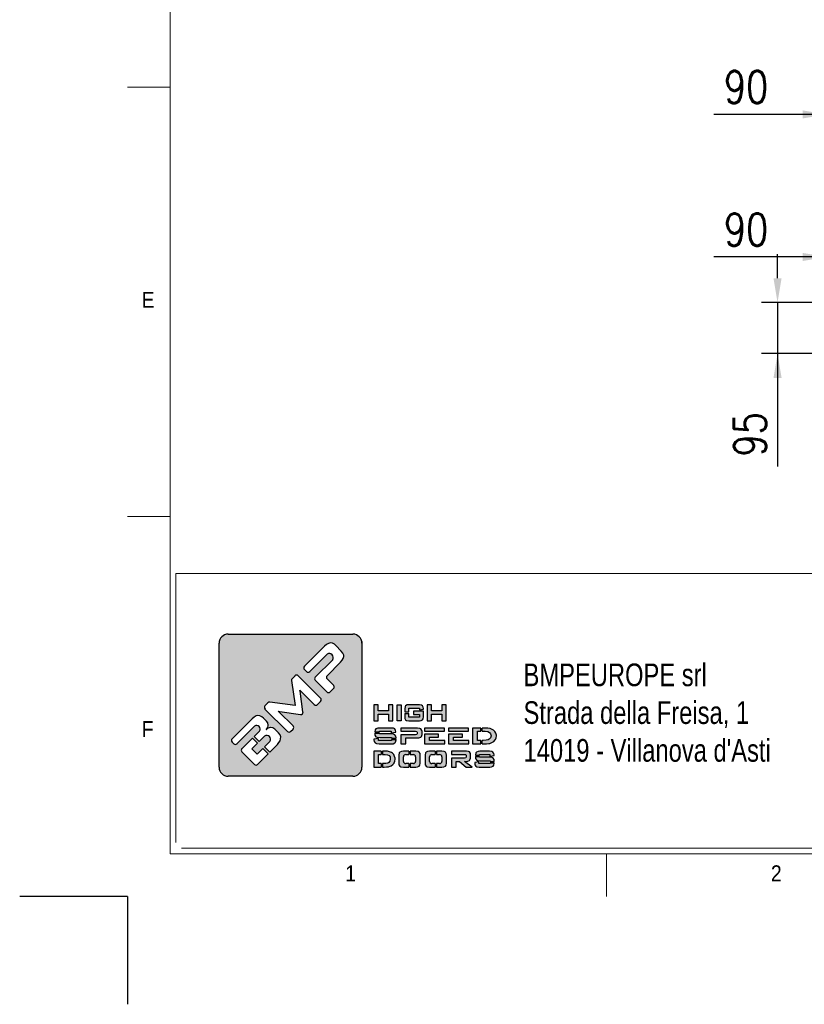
# Model space of a CAD drawing. Header units: millimetres. Extents: x 106533 to 120455, y 95328 to 100331.
# Tile 1 of 8: x 106533 to 107990, y 95328 to 97157. Entities that reach past the tile are written whole.
import ezdxf

# ---------------------------------------------------------------- set-up
doc = ezdxf.new("R2010")
doc.units = ezdxf.units.MM
doc.layers.add('FORMAT', color=7, linetype='Continuous')
doc.styles.add('Compilazione 1', font='romans.shx', dxfattribs={"width": 0.75, "height": 480})
doc.styles.add('NYIP', font='romans.shx', dxfattribs={"width": 0.8})
doc.styles.add('SLDTEXTSTYLE0', font='GOTHIC.TTF', dxfattribs={"width": 0.913})
doc.dimstyles.new('STANDARD35', dxfattribs={"dimscale": 35, "dimtxt": 2, "dimasz": 1.5, "dimexe": 1, "dimexo": 1, "dimgap": 0.7, "dimtad": 1, "dimdec": 0, "dimdsep": 46, "dimtxsty": 'NYIP', "dimcen": 0, "dimclrd": 1, "dimclre": 1, "dimclrt": 2, "dimadec": 0, "dimazin": 0, "dimtfac": 1, "dimtdec": 0, "dimtix": 1, "dimtmove": 0, "dimatfit": 3, "dimfxl": 0, "dimtvp": 1, "dimtolj": 1, "dimtzin": 0, "dimarcsym": 0})

# ---------------------------------------------------------------- blocks, each defined once
blk = doc.blocks.new('A$C7C9C4F3F')
at = {"color": 7, "lineweight": 5}
blk.add_line((0, 1765.8), (199.3, 1765.8), dxfattribs=at)
at = {"layer": 'FORMAT', "color": 7, "lineweight": 5}
for p, q in [((199.3, 11304.4), (199.3, 199.3)), ((0, 3758.8), (199.3, 3758.8)), ((199.3, 199.3), (16199.3, 199.3)), ((2224.2, 0), (2224.2, 199.3))]:
    blk.add_line(p, q, dxfattribs=at)
at = {"color": 7, "lineweight": 5, "char_height": 73.8, "attachment_point": 1, "style": 'SLDTEXTSTYLE0'}
for s, insert in [('E', (66.4, 2808)), ('1', (1011.8, 145.3)), ('2', (2988.2, 145.3))]:
    blk.add_mtext(s, dxfattribs=dict(at, insert=insert))
at = {"layer": 'FORMAT', "color": 7, "lineweight": 5, "insert": (66.4, 815), "char_height": 73.8, "attachment_point": 1, "style": 'SLDTEXTSTYLE0'}
blk.add_mtext('F', dxfattribs=at)
blk = doc.blocks.new('*D164')
at = {"color": 7, "lineweight": -2}
for p, q in [((108031.8, 97176.8), (108031.8, 96950.8)), ((108121.8, 97176.8), (108121.8, 96950.8)), ((108031.8, 96980.8), (107822, 96980.8)), ((107986.8, 96980.8), (107941.8, 96980.8)), ((108121.8, 96980.8), (108031.8, 96980.8)), ((108166.8, 96980.8), (108211.8, 96980.8))]:
    blk.add_line(p, q, dxfattribs=at)
at = {"color": 7}
for points in [[(107986.8, 96973.3), (107986.8, 96988.3), (108031.8, 96980.8)], [(108166.8, 96988.3), (108166.8, 96973.3), (108121.8, 96980.8)]]:
    blk.add_solid(points, dxfattribs=at)
at = {"layer": 'Defpoints', "color": 0}
for p in [(108031.8, 97206.8), (108121.8, 97206.8), (108031.8, 96980.8)]:
    blk.add_point(p, dxfattribs=at)
at = {"color": 7, "lineweight": 0, "insert": (107881.9, 97031.8), "char_height": 60, "attachment_point": 5, "style": 'NYIP'}
blk.add_mtext('\\A1;90', dxfattribs=at)
blk = doc.blocks.new('*D211')
at = {"color": 7, "lineweight": -2}
for p, q in [((108031.8, 96641.9), (108031.8, 96746)), ((108121.8, 96616.5), (108121.8, 96746)), ((108031.8, 96716), (107822, 96716)), ((107986.8, 96716), (107941.8, 96716)), ((108031.8, 96716), (108121.8, 96716)), ((108166.8, 96716), (108211.8, 96716))]:
    blk.add_line(p, q, dxfattribs=at)
at = {"color": 7}
for points in [[(107986.8, 96708.5), (107986.8, 96723.5), (108031.8, 96716)], [(108166.8, 96723.5), (108166.8, 96708.5), (108121.8, 96716)]]:
    blk.add_solid(points, dxfattribs=at)
at = {"layer": 'Defpoints', "color": 0}
for p in [(108121.8, 96716), (108031.8, 96611.9), (108121.8, 96586.5)]:
    blk.add_point(p, dxfattribs=at)
at = {"color": 7, "lineweight": 0, "insert": (107881.9, 96767), "char_height": 60, "attachment_point": 5, "style": 'NYIP'}
blk.add_mtext('\\A1;90', dxfattribs=at)
blk = doc.blocks.new('*D212')
at = {"color": 7, "lineweight": -2}
for p, q in [((107940.3, 96676.5), (107940.3, 96721.5)), ((108039.3, 96631.5), (107910.3, 96631.5)), ((107940.3, 96631.5), (107940.3, 96536.5)), ((108039.3, 96536.5), (107910.3, 96536.5)), ((107940.3, 96536.5), (107940.3, 96326.7)), ((107940.3, 96491.5), (107940.3, 96446.5))]:
    blk.add_line(p, q, dxfattribs=at)
at = {"color": 7}
for points in [[(107932.8, 96676.5), (107947.8, 96676.5), (107940.3, 96631.5)], [(107947.8, 96491.5), (107932.8, 96491.5), (107940.3, 96536.5)]]:
    blk.add_solid(points, dxfattribs=at)
at = {"layer": 'Defpoints', "color": 0}
for p in [(108069.3, 96631.5), (107940.3, 96536.5), (108069.3, 96536.5)]:
    blk.add_point(p, dxfattribs=at)
at = {"color": 7, "lineweight": 0, "insert": (107889.3, 96386.6), "char_height": 60, "attachment_point": 5, "rotation": 90, "style": 'NYIP'}
blk.add_mtext('\\A1;95', dxfattribs=at)

msp = doc.modelspace()

# ---------------------------------------------------------------- hatches: boundary and pattern name
at = {"linetype": 'Continuous'}
h = msp.add_hatch(color=256, dxfattribs=at)
h.set_gradient(color1=(8, 89, 3), color2=(8, 89, 2), one_color=1)
h.paths.add_polyline_path([(107168.4, 95768.2), (107168.4, 95998.7, 0.414214), (107151.6, 96015.5), (106919.9, 96015.5, 0.414214), (106903.1, 95998.7), (106903.1, 95768.2, 0.414214), (106919.9, 95751.4), (107151.6, 95751.4, 0.414214)])
h.paths.add_polyline_path([(107225.7, 95854.7), (107225.7, 95884.2), (107218, 95884.2), (107218, 95873.2), (107198.5, 95873.2), (107198.5, 95884.2), (107190.7, 95884.2), (107190.7, 95854.7), (107198.5, 95854.7), (107198.5, 95867), (107218, 95867), (107218, 95854.7)])
h.paths.add_polyline_path([(107241.2, 95854.7), (107241.2, 95884.2), (107233.5, 95884.2), (107233.5, 95854.7)])
h.paths.add_polyline_path([(107255.6, 95861.2), (107255.6, 95868.3), (107247.9, 95868.3), (107247.9, 95862), (107248.2, 95859), (107249.5, 95856.3), (107251.4, 95855.3), (107255.5, 95854.7), (107275, 95854.7), (107278.3, 95855), (107281, 95856.3), (107282, 95858), (107282.6, 95862), (107282.6, 95872.3), (107264.3, 95872.3), (107264.3, 95866.4), (107275.1, 95866.4), (107275.1, 95861.2)])
h.paths.add_polyline_path([(107282.6, 95877.2), (107282.4, 95879.8), (107281, 95882.6), (107279, 95883.7), (107275, 95884.2), (107255.5, 95884.2), (107252.2, 95883.9), (107249.5, 95882.6), (107248.4, 95880.9), (107247.9, 95877), (107247.9, 95870.9), (107255.6, 95870.9), (107255.6, 95878), (107275.1, 95878), (107275.1, 95874.9), (107282.6, 95876.1)])
h.paths.add_polyline_path([(107297.6, 95873.2), (107297.6, 95884.2), (107289.8, 95884.2), (107289.8, 95854.7), (107297.6, 95854.7), (107297.6, 95867), (107317, 95867), (107317, 95854.7), (107324.8, 95854.7), (107324.8, 95884.2), (107317, 95884.2), (107317, 95873.2)])
h.paths.add_polyline_path([(107231, 95836.8), (107229.2, 95839.6), (107226.9, 95840.6), (107221.8, 95841.1), (107201.7, 95841.1), (107197.6, 95840.8), (107194.2, 95839.5), (107192.9, 95837.8), (107192.2, 95833.9), (107192.2, 95833.8), (107200.8, 95833.8), (107200.8, 95835.1), (107222.6, 95835.1), (107222.6, 95831.9), (107231.3, 95833.3), (107231.3, 95834.3)])
h.paths.add_polyline_path([(107229.7, 95828.5), (107227.3, 95829.5), (107222.3, 95830.1), (107200.8, 95830.1), (107200.8, 95831.3), (107192.2, 95831.3), (107192.2, 95830.7), (107192.6, 95827.8), (107194.2, 95825), (107196.6, 95824), (107201.7, 95823.5), (107223.1, 95823.5), (107223.1, 95822.1), (107231.7, 95822.1), (107231.7, 95822.8), (107231.4, 95825.7)])
h.paths.add_polyline_path([(107231, 95815), (107231.7, 95818.9), (107231.7, 95819.5), (107223.1, 95819.5), (107223.1, 95818.1), (107199.4, 95818.1), (107199.4, 95821.4), (107190.7, 95820.1), (107190.7, 95818.9), (107191.1, 95816), (107192.8, 95813.3), (107195.2, 95812.2), (107200.3, 95811.7), (107222.3, 95811.7), (107226.3, 95812), (107229.7, 95813.3)])
h.paths.add_polyline_path([(107249.9, 95811.7), (107249.9, 95822.7), (107271.4, 95822.7), (107274.3, 95822.9), (107278, 95824.2), (107279.1, 95825.2), (107280.1, 95828.8), (107280.1, 95835.1), (107279.9, 95836.7), (107278, 95839.7), (107276.2, 95840.5), (107271.4, 95841.1), (107240.4, 95841.1), (107240.4, 95835.1), (107267.7, 95835.1), (107270.2, 95834.8), (107270.8, 95833.4), (107270.8, 95830.4), (107270.2, 95829.1), (107267.7, 95828.7), (107240.4, 95828.7), (107240.4, 95811.7)])
h.paths.add_polyline_path([(107322.2, 95811.7), (107322.2, 95818.1), (107293.9, 95818.1), (107293.9, 95824.1), (107310.3, 95824.1), (107310.3, 95829.9), (107284.3, 95829.9), (107284.3, 95811.7)])
h.paths.add_polyline_path([(107366.9, 95811.7), (107366.9, 95818.1), (107338.6, 95818.1), (107338.6, 95824.1), (107354.9, 95824.1), (107354.9, 95829.9), (107328.9, 95829.9), (107328.9, 95811.7)])
h.paths.add_polyline_path([(107389, 95811.7), (107389, 95818.1), (107383.3, 95818.1), (107383.3, 95835), (107389, 95835), (107389, 95841.1), (107373.6, 95841.1), (107373.6, 95811.7)])
h.paths.add_polyline_path([(107409.9, 95813.9), (107413.3, 95816.2), (107416, 95819.2), (107416.2, 95819.5), (107417.6, 95822.8), (107418.1, 95826.5), (107418, 95828), (107417.2, 95831.7), (107415.4, 95834.8), (107412.6, 95837.3), (107410.5, 95838.6), (107406.7, 95840), (107402.2, 95840.8), (107397.2, 95841.1), (107391.5, 95841.1), (107391.5, 95835), (107397.2, 95835), (107401.9, 95834.5), (107405.4, 95832.9), (107407.4, 95830.4), (107408.2, 95826.7), (107408.2, 95826.3), (107407.3, 95822.6), (107404.9, 95820.1), (107402.9, 95819.2), (107398.8, 95818.4), (107393.3, 95818.1), (107391.5, 95818.1), (107391.5, 95811.7), (107395, 95811.7), (107399.9, 95811.8), (107404, 95812.2), (107405.9, 95812.6)])
h.paths.add_polyline_path([(107366.6, 95835.2), (107366.6, 95841.1), (107328.9, 95841.1), (107328.9, 95835.2)])
h.paths.add_polyline_path([(107321.9, 95835.2), (107321.9, 95841.1), (107284.3, 95841.1), (107284.3, 95835.2)])
h.paths.add_polyline_path([(107204.1, 95791.8), (107204.1, 95798), (107190.7, 95798), (107190.7, 95768.6), (107204.1, 95768.6), (107204.1, 95775), (107199.2, 95775), (107199.2, 95791.8)])
h.paths.add_polyline_path([(107219.8, 95796.9), (107215.9, 95797.8), (107211.5, 95798), (107206.7, 95798), (107206.7, 95791.8), (107211.5, 95791.8), (107215.6, 95791.3), (107218.7, 95789.8), (107220.5, 95787.4), (107221.1, 95783.6), (107221.1, 95783.3), (107220.4, 95779.5), (107218.2, 95777), (107216.5, 95776.1), (107212.9, 95775.3), (107208, 95775), (107206.7, 95775), (107206.7, 95768.6), (107209.6, 95768.6), (107213.9, 95768.7), (107217.4, 95769.1), (107219.1, 95769.4), (107222.7, 95770.9), (107225.7, 95773.1), (107228, 95776.1), (107228.2, 95776.4), (107229.5, 95779.8), (107229.9, 95783.5), (107229.9, 95784.9), (107229.1, 95788.5), (107227.5, 95791.7), (107225, 95794.2), (107223.2, 95795.5)])
h.paths.add_polyline_path([(107255.5, 95791.8), (107255.5, 95798), (107245.3, 95798), (107241.7, 95797.7), (107238.7, 95796.5), (107237.5, 95794.7), (107236.9, 95790.7), (107236.9, 95775.8), (107237.2, 95772.9), (107238.7, 95770.1), (107240.8, 95769.1), (107245.3, 95768.6), (107255.5, 95768.6), (107255.5, 95775), (107249.6, 95775, -0.414214), (107245.4, 95779.2), (107245.4, 95787.6, -0.414214), (107249.6, 95791.8)])
h.paths.add_polyline_path([(107276.3, 95793.7), (107274.8, 95796.5), (107272.7, 95797.5), (107268.2, 95798), (107258, 95798), (107258, 95791.8), (107263.9, 95791.8, -0.414214), (107268.1, 95787.6), (107268.1, 95779.2, -0.414214), (107263.9, 95775), (107258, 95775), (107258, 95768.6), (107268.2, 95768.6), (107271.8, 95768.8), (107274.8, 95770.1), (107276, 95771.8), (107276.6, 95775.8), (107276.6, 95790.7)])
h.paths.add_polyline_path([(107304.2, 95791.8), (107304.2, 95798), (107294, 95798), (107290.4, 95797.7), (107287.4, 95796.5), (107286.3, 95794.7), (107285.6, 95790.7), (107285.6, 95775.8), (107285.9, 95772.9), (107287.4, 95770.1), (107289.5, 95769.1), (107294, 95768.6), (107304.2, 95768.6), (107304.2, 95775), (107298.3, 95775, -0.414214), (107294.1, 95779.2), (107294.1, 95787.6, -0.414214), (107298.3, 95791.8)])
h.paths.add_polyline_path([(107325, 95793.7), (107323.5, 95796.5), (107321.4, 95797.5), (107316.9, 95798), (107306.7, 95798), (107306.7, 95791.8), (107312.6, 95791.8, -0.414214), (107316.9, 95787.6), (107316.9, 95779.2, -0.414214), (107312.6, 95775), (107306.7, 95775), (107306.7, 95768.6), (107316.9, 95768.6), (107320.5, 95768.8), (107323.5, 95770.1), (107324.7, 95771.8), (107325.3, 95775.8), (107325.3, 95790.7)])
h.paths.add_polyline_path([(107369.8, 95793.7), (107368.1, 95796.6), (107366.5, 95797.4), (107362.3, 95798), (107335, 95798), (107335, 95792), (107359.1, 95792), (107361.2, 95791.7), (107361.8, 95790.4), (107361.8, 95786.9), (107361.2, 95785.5), (107359.1, 95785.2), (107335, 95785.2), (107335, 95768.6), (107343.4, 95768.6), (107343.4, 95779.2), (107349.4, 95779.2), (107361.9, 95768.6), (107373.3, 95768.6), (107358.9, 95779.2), (107362.3, 95779.2), (107364.8, 95779.4), (107368.1, 95780.7), (107369, 95781.7), (107369.9, 95785.3), (107369.9, 95792)])
h.paths.add_polyline_path([(107386.8, 95790.7), (107386.8, 95792), (107406.1, 95792), (107406.1, 95788.7), (107413.7, 95790.2), (107413.7, 95791.3), (107413.4, 95793.7), (107411.8, 95796.5), (107409.8, 95797.5), (107405.3, 95798), (107387.6, 95798), (107384, 95797.7), (107381, 95796.5), (107379.9, 95794.7), (107379.3, 95790.7), (107379.3, 95790.7)])
h.paths.add_polyline_path([(107410.2, 95786.5), (107405.7, 95787), (107386.8, 95787), (107386.8, 95788.2), (107379.3, 95788.2), (107379.3, 95787.6), (107379.6, 95784.7), (107381, 95782), (107383.1, 95780.9), (107387.6, 95780.3), (107406.5, 95780.3), (107406.5, 95778.9), (107414.1, 95778.9), (107414.1, 95779.7), (107413.8, 95782.6), (107412.3, 95785.3)])
h.paths.add_polyline_path([(107413.5, 95771.8), (107414.1, 95775.8), (107414.1, 95776.4), (107406.5, 95776.4), (107406.5, 95775), (107385.7, 95775), (107385.7, 95778.3), (107378, 95777), (107378, 95775.8), (107378.3, 95772.9), (107379.7, 95770.1), (107381.9, 95769.1), (107386.4, 95768.6), (107405.7, 95768.6), (107409.2, 95768.8), (107412.3, 95770.1)])
h.paths.add_polyline_path([(106927.1, 95821.1), (106964.3, 95858.3), (106968.1, 95861.5), (106971.7, 95863.6), (106975.2, 95864.4), (106979, 95863.9), (106982.7, 95862), (106985.3, 95859.7), (106990.9, 95854.1), (106993.4, 95850.5), (106994.4, 95846.6), (106994.4, 95845.9), (106993.5, 95841.9), (106990.8, 95838.6), (106994, 95841.1), (106998, 95842.1), (106998.8, 95842.1), (107002.8, 95841.3), (107006.4, 95839.1), (107007.7, 95838), (107013.6, 95832.1), (107016.3, 95828.5), (107017.5, 95824.7), (107017.3, 95821), (107016.2, 95817.6), (107014.2, 95814), (107011.4, 95810.3), (107009, 95807.8), (106997.2, 95796), (106987.2, 95806), (106997.4, 95816.2, 0.86713), (106987.5, 95826.1), (106977.3, 95815.9), (106967.9, 95825.2), (106978.1, 95835.4, 0.88875), (106969, 95844.5), (106936.3, 95811.8, -0.414214), (106930.4, 95811.8), (106927.1, 95815.1, -0.414088)], flags=16)
h.paths.add_polyline_path([(106988.3, 95882.3), (106993.8, 95887.8, -0.234445), (106997.4, 95889), (107044.1, 95882.8), (107037.4, 95929.1, -0.236379), (107038.6, 95932.6), (107044.1, 95938.1, -0.414214), (107050, 95938.1), (107091.6, 95896.5, -0.414214), (107091.6, 95890.5), (107085.8, 95884.7, -0.414418), (107079.9, 95884.7), (107053.7, 95910.9), (107053, 95911.7), (107053.5, 95909.7), (107058.9, 95871.2, -0.235808), (107057.7, 95867.7), (107057.7, 95867.6, -0.236783), (107054.1, 95866.4), (107016.1, 95871.9), (107013.1, 95872.4), (107014.2, 95871.4), (107040.4, 95845.2, -0.414214), (107040.4, 95839.2), (107035.9, 95834.7, -0.414214), (107030, 95834.7), (106988.3, 95876.4, -0.413615)], flags=16)
h.paths.add_polyline_path([(106945.4, 95802.7), (106965, 95822.3), (106974.3, 95812.9), (106964.1, 95802.7), (106974, 95792.8), (106984.2, 95803), (106994.2, 95793), (106974.7, 95773.5, -0.414499), (106968.7, 95773.5), (106945.4, 95796.8, -0.414214)], flags=16)
h.paths.add_polyline_path([(107061.7, 95955.7), (107098.8, 95992.9), (107102.6, 95996.1), (107106.3, 95998.2), (107109.7, 95999.1), (107113.4, 95998.6), (107117.2, 95996.7), (107119.8, 95994.4), (107130, 95984.1), (107133.1, 95980.4), (107134.5, 95976.6), (107134.7, 95974), (107133.8, 95970.5), (107131.7, 95966.9), (107128.5, 95963.2), (107103.7, 95938.3, 0.413999), (107103.7, 95932.3), (107115.6, 95920.4, -0.413728), (107115.6, 95914.5), (107109.2, 95908.1, -0.414825), (107103.3, 95908.1), (107081.7, 95929.7, -0.414214), (107081.7, 95935.7), (107114.1, 95968, 0.75715), (107103.7, 95978.4), (107071.3, 95946, -0.414295), (107065.4, 95946.1), (107061.7, 95949.8, -0.414088)], flags=16)

# ---------------------------------------------------------------- linework, layer by layer
at = {"lineweight": 5}
for p, q in [((106822.7, 96128.3), (108032, 96128.3)), ((106822.7, 96128.3), (106822.7, 95628.3)), ((106833, 95617.9), (108042.3, 95617.9))]:
    msp.add_line(p, q, dxfattribs=at)
for p, q in [((106919.9, 96015.5), (107151.6, 96015.5)), ((106903.1, 95768.2), (106903.1, 95998.7)), ((107106.3, 95998.2), (107102.6, 95996.1)), ((107109.7, 95999.1), (107106.3, 95998.2)), ((107113.4, 95998.6), (107109.7, 95999.1)), ((107117.2, 95996.7), (107113.4, 95998.6)), ((107119.8, 95994.4), (107117.2, 95996.7)), ((107098.8, 95992.9), (107061.7, 95955.7)), ((107071.3, 95946), (107103.7, 95978.4)), ((107102.6, 95996.1), (107098.8, 95992.9)), ((107130, 95984.1), (107119.8, 95994.4)), ((107133.1, 95980.4), (107130, 95984.1)), ((107134.5, 95976.6), (107133.1, 95980.4)), ((107114.1, 95968), (107081.7, 95935.7)), ((107103.7, 95938.3), (107128.5, 95963.2)), ((107128.5, 95963.2), (107131.7, 95966.9)), ((107131.7, 95966.9), (107133.8, 95970.5)), ((107133.8, 95970.5), (107134.7, 95974)), ((107134.7, 95974), (107134.5, 95976.6)), ((107061.7, 95949.8), (107065.4, 95946.1)), ((107037.4, 95929.1), (107044.1, 95882.8)), ((107044.1, 95938.1), (107038.6, 95932.6)), ((107091.6, 95896.5), (107050, 95938.1)), ((107081.7, 95929.7), (107103.3, 95908.1)), ((107115.6, 95920.4), (107103.7, 95932.3)), ((107053.5, 95909.7), (107053, 95911.7)), ((107053, 95911.7), (107053.7, 95910.9)), ((107058.9, 95871.2), (107053.5, 95909.7)), ((107053.7, 95910.9), (107079.9, 95884.7)), ((107109.2, 95908.1), (107115.6, 95914.5)), ((106993.8, 95887.8), (106988.3, 95882.3)), ((107044.1, 95882.8), (106997.4, 95889)), ((107085.8, 95884.7), (107091.6, 95890.5)), ((106988.3, 95876.4), (107030, 95834.7)), ((107014.2, 95871.4), (107013.1, 95872.4)), ((107013.1, 95872.4), (107016.1, 95871.9)), ((107040.4, 95845.2), (107014.2, 95871.4)), ((107016.1, 95871.9), (107054.1, 95866.4)), ((107198.5, 95884.2), (107190.7, 95884.2)), ((107190.7, 95884.2), (107190.7, 95854.7)), ((107198.5, 95873.2), (107198.5, 95884.2)), ((107218, 95873.2), (107198.5, 95873.2)), ((107225.7, 95884.2), (107218, 95884.2)), ((107218, 95884.2), (107218, 95873.2)), ((107225.7, 95854.7), (107225.7, 95884.2)), ((107233.5, 95854.7), (107233.5, 95884.2)), ((107233.5, 95884.2), (107241.2, 95884.2)), ((107241.2, 95884.2), (107241.2, 95854.7)), ((107248.4, 95880.9), (107247.9, 95877)), ((107247.9, 95877), (107247.9, 95870.9)), ((107247.9, 95870.9), (107255.6, 95870.9)), ((107249.5, 95882.6), (107248.4, 95880.9)), ((107252.2, 95883.9), (107249.5, 95882.6)), ((107255.5, 95884.2), (107252.2, 95883.9)), ((107275, 95884.2), (107255.5, 95884.2)), ((107255.6, 95870.9), (107255.6, 95878)), ((107255.6, 95878), (107275.1, 95878)), ((107282.6, 95872.3), (107264.3, 95872.3)), ((107264.3, 95872.3), (107264.3, 95866.4)), ((107279, 95883.7), (107275, 95884.2)), ((107275.1, 95878), (107275.1, 95874.9)), ((107275.1, 95874.9), (107282.6, 95876.1)), ((107281, 95882.6), (107279, 95883.7)), ((107282.4, 95879.8), (107281, 95882.6)), ((107282.6, 95877.2), (107282.4, 95879.8)), ((107282.6, 95876.1), (107282.6, 95877.2)), ((107282.6, 95862), (107282.6, 95872.3)), ((107297.6, 95884.2), (107289.8, 95884.2)), ((107289.8, 95884.2), (107289.8, 95854.7)), ((107297.6, 95873.2), (107297.6, 95884.2)), ((107317, 95873.2), (107297.6, 95873.2)), ((107324.8, 95884.2), (107317, 95884.2)), ((107317, 95884.2), (107317, 95873.2)), ((107324.8, 95854.7), (107324.8, 95884.2)), ((106964.3, 95858.3), (106927.1, 95821.1)), ((106968.1, 95861.5), (106964.3, 95858.3)), ((106971.7, 95863.6), (106968.1, 95861.5)), ((106975.2, 95864.4), (106971.7, 95863.6)), ((106979, 95863.9), (106975.2, 95864.4)), ((106982.7, 95862), (106979, 95863.9)), ((106985.3, 95859.7), (106982.7, 95862)), ((106990.9, 95854.1), (106985.3, 95859.7)), ((106993.4, 95850.5), (106990.9, 95854.1)), ((106994.4, 95846.6), (106993.4, 95850.5)), ((107057.7, 95867.6), (107057.7, 95867.7)), ((107190.7, 95854.7), (107198.5, 95854.7)), ((107198.5, 95854.7), (107198.5, 95867)), ((107198.5, 95867), (107218, 95867)), ((107218, 95867), (107218, 95854.7)), ((107218, 95854.7), (107225.7, 95854.7)), ((107241.2, 95854.7), (107233.5, 95854.7)), ((107233.5, 95854.7), (107233.5, 95854.7)), ((107247.9, 95868.3), (107247.9, 95862)), ((107247.9, 95868.3), (107255.6, 95868.3)), ((107247.9, 95862), (107248.2, 95859)), ((107248.2, 95859), (107249.5, 95856.3)), ((107249.5, 95856.3), (107251.4, 95855.3)), ((107251.4, 95855.3), (107255.5, 95854.7)), ((107255.5, 95854.7), (107275, 95854.7)), ((107255.6, 95861.2), (107255.6, 95868.3)), ((107275.1, 95861.2), (107255.6, 95861.2)), ((107264.3, 95866.4), (107275.1, 95866.4)), ((107275, 95854.7), (107278.3, 95855)), ((107275.1, 95866.4), (107275.1, 95861.2)), ((107278.3, 95855), (107281, 95856.3)), ((107281, 95856.3), (107282, 95858)), ((107282, 95858), (107282.6, 95862)), ((107289.8, 95854.7), (107297.6, 95854.7)), ((107297.6, 95854.7), (107297.6, 95867)), ((107297.6, 95867), (107317, 95867)), ((107317, 95867), (107317, 95854.7)), ((107317, 95854.7), (107324.8, 95854.7)), ((106936.3, 95811.8), (106969, 95844.5)), ((106978.1, 95835.4), (106967.9, 95825.2)), ((106993.5, 95841.9), (106990.7, 95838.5)), ((106990.7, 95838.5), (106993.5, 95841.9)), ((106994, 95841.1), (106990.7, 95838.5)), ((106990.7, 95838.5), (106990.8, 95838.6)), ((106990.8, 95838.6), (106993.5, 95841.9)), ((106993.5, 95841.9), (106994.4, 95845.9)), ((106998, 95842.1), (106994, 95841.1)), ((106994.4, 95845.9), (106994.4, 95846.6)), ((106998.8, 95842.1), (106998, 95842.1)), ((107002.8, 95841.3), (106998.8, 95842.1)), ((107006.4, 95839.1), (107002.8, 95841.3)), ((107007.7, 95838), (107006.4, 95839.1)), ((107013.6, 95832.1), (107007.7, 95838)), ((107016.3, 95828.5), (107013.6, 95832.1)), ((107035.9, 95834.7), (107040.4, 95839.2)), ((107192.9, 95837.8), (107192.2, 95833.9)), ((107192.2, 95833.9), (107192.2, 95833.8)), ((107192.2, 95833.8), (107200.8, 95833.8)), ((107194.2, 95839.5), (107192.9, 95837.8)), ((107197.6, 95840.8), (107194.2, 95839.5)), ((107201.7, 95841.1), (107197.6, 95840.8)), ((107200.8, 95833.8), (107200.8, 95835.1)), ((107200.8, 95835.1), (107222.6, 95835.1)), ((107221.8, 95841.1), (107201.7, 95841.1)), ((107226.9, 95840.6), (107221.8, 95841.1)), ((107222.6, 95835.1), (107222.6, 95831.9)), ((107222.6, 95831.9), (107231.3, 95833.3)), ((107229.2, 95839.6), (107226.9, 95840.6)), ((107231, 95836.8), (107229.2, 95839.6)), ((107231.3, 95834.3), (107231, 95836.8)), ((107231.3, 95833.3), (107231.3, 95834.3)), ((107271.4, 95841.1), (107240.4, 95841.1)), ((107240.4, 95841.1), (107240.4, 95835.1)), ((107240.4, 95835.1), (107267.7, 95835.1)), ((107267.7, 95835.1), (107270.2, 95834.8)), ((107270.2, 95834.8), (107270.8, 95833.4)), ((107270.8, 95833.4), (107270.8, 95830.4)), ((107276.2, 95840.5), (107271.4, 95841.1)), ((107278, 95839.7), (107276.2, 95840.5)), ((107279.9, 95836.7), (107278, 95839.7)), ((107280.1, 95835.1), (107279.9, 95836.7)), ((107280.1, 95828.8), (107280.1, 95835.1)), ((107321.9, 95841.1), (107284.3, 95841.1)), ((107284.3, 95841.1), (107284.3, 95835.2)), ((107284.3, 95835.2), (107321.9, 95835.2)), ((107321.9, 95835.2), (107321.9, 95841.1)), ((107366.6, 95841.1), (107328.9, 95841.1)), ((107328.9, 95841.1), (107328.9, 95835.2)), ((107328.9, 95835.2), (107366.6, 95835.2)), ((107366.6, 95835.2), (107366.6, 95841.1)), ((107389, 95841.1), (107373.6, 95841.1)), ((107373.6, 95841.1), (107373.6, 95811.7)), ((107383.3, 95818.1), (107383.3, 95835)), ((107383.3, 95835), (107389, 95835)), ((107389, 95835), (107389, 95841.1)), ((107397.2, 95841.1), (107391.5, 95841.1)), ((107391.5, 95835), (107391.5, 95841.1)), ((107391.5, 95835), (107397.2, 95835)), ((107402.2, 95840.8), (107397.2, 95841.1)), ((107397.2, 95835), (107401.9, 95834.5)), ((107401.9, 95834.5), (107405.4, 95832.9)), ((107406.7, 95840), (107402.2, 95840.8)), ((107405.4, 95832.9), (107407.4, 95830.4)), ((107410.5, 95838.6), (107406.7, 95840)), ((107412.6, 95837.3), (107410.5, 95838.6)), ((107415.4, 95834.8), (107412.6, 95837.3)), ((107417.2, 95831.7), (107415.4, 95834.8)), ((106927.1, 95815.1), (106930.4, 95811.8)), ((106965, 95822.3), (106945.4, 95802.7)), ((106965, 95822.3), (106974.3, 95812.9)), ((106967.9, 95825.2), (106977.3, 95815.9)), ((106977.3, 95815.9), (106987.5, 95826.1)), ((106997.4, 95816.2), (106987.2, 95806)), ((107011.4, 95810.3), (107014.2, 95814)), ((107014.2, 95814), (107016.2, 95817.6)), ((107016.2, 95817.6), (107017.3, 95821)), ((107017.5, 95824.7), (107016.3, 95828.5)), ((107017.3, 95821), (107017.5, 95824.7)), ((107199.4, 95821.4), (107190.7, 95820.1)), ((107190.7, 95820.1), (107190.7, 95818.9)), ((107190.7, 95818.9), (107191.1, 95816)), ((107191.1, 95816), (107192.8, 95813.3)), ((107192.2, 95831.3), (107192.2, 95830.7)), ((107192.2, 95831.3), (107200.8, 95831.3)), ((107192.2, 95830.7), (107192.6, 95827.8)), ((107192.6, 95827.8), (107194.2, 95825)), ((107194.2, 95825), (107196.6, 95824)), ((107196.6, 95824), (107201.7, 95823.5)), ((107199.4, 95818.1), (107199.4, 95821.4)), ((107223.1, 95818.1), (107199.4, 95818.1)), ((107200.8, 95830.1), (107200.8, 95831.3)), ((107222.3, 95830.1), (107200.8, 95830.1)), ((107201.7, 95823.5), (107223.1, 95823.5)), ((107227.3, 95829.5), (107222.3, 95830.1)), ((107223.1, 95823.5), (107223.1, 95822.1)), ((107223.1, 95822.1), (107231.7, 95822.1)), ((107223.1, 95819.5), (107223.1, 95818.1)), ((107223.1, 95819.5), (107231.7, 95819.5)), ((107229.7, 95828.5), (107227.3, 95829.5)), ((107231.4, 95825.7), (107229.7, 95828.5)), ((107229.7, 95813.3), (107231, 95815)), ((107231, 95815), (107231.7, 95818.9)), ((107231.7, 95822.8), (107231.4, 95825.7)), ((107231.7, 95822.1), (107231.7, 95822.8)), ((107231.7, 95818.9), (107231.7, 95819.5)), ((107267.7, 95828.7), (107240.4, 95828.7)), ((107240.4, 95828.7), (107240.4, 95811.7)), ((107249.9, 95811.7), (107249.9, 95822.7)), ((107249.9, 95822.7), (107271.4, 95822.7)), ((107270.2, 95829.1), (107267.7, 95828.7)), ((107270.8, 95830.4), (107270.2, 95829.1)), ((107271.4, 95822.7), (107274.3, 95822.9)), ((107274.3, 95822.9), (107278, 95824.2)), ((107278, 95824.2), (107279.1, 95825.2)), ((107279.1, 95825.2), (107280.1, 95828.8)), ((107284.3, 95829.9), (107284.3, 95811.7)), ((107310.3, 95829.9), (107284.3, 95829.9)), ((107293.9, 95818.1), (107293.9, 95824.1)), ((107293.9, 95824.1), (107310.3, 95824.1)), ((107322.2, 95818.1), (107293.9, 95818.1)), ((107310.3, 95824.1), (107310.3, 95829.9)), ((107322.2, 95811.7), (107322.2, 95818.1)), ((107328.9, 95829.9), (107328.9, 95811.7)), ((107354.9, 95829.9), (107328.9, 95829.9)), ((107338.6, 95818.1), (107338.6, 95824.1)), ((107338.6, 95824.1), (107354.9, 95824.1)), ((107366.9, 95818.1), (107338.6, 95818.1)), ((107354.9, 95824.1), (107354.9, 95829.9)), ((107366.9, 95811.7), (107366.9, 95818.1)), ((107389, 95818.1), (107383.3, 95818.1)), ((107389, 95811.7), (107389, 95818.1)), ((107393.3, 95818.1), (107391.5, 95818.1)), ((107391.5, 95811.7), (107391.5, 95818.1)), ((107398.8, 95818.4), (107393.3, 95818.1)), ((107402.9, 95819.2), (107398.8, 95818.4)), ((107404.9, 95820.1), (107402.9, 95819.2)), ((107407.3, 95822.6), (107404.9, 95820.1)), ((107405.9, 95812.6), (107409.9, 95813.9)), ((107408.2, 95826.3), (107407.3, 95822.6)), ((107407.4, 95830.4), (107408.2, 95826.7)), ((107408.2, 95826.7), (107408.2, 95826.3)), ((107409.9, 95813.9), (107413.3, 95816.2)), ((107413.3, 95816.2), (107416, 95819.2)), ((107416, 95819.2), (107416.2, 95819.5)), ((107416.2, 95819.5), (107417.6, 95822.8)), ((107418, 95828), (107417.2, 95831.7)), ((107417.6, 95822.8), (107418.1, 95826.5)), ((107418.1, 95826.5), (107418, 95828)), ((106945.4, 95796.8), (106968.7, 95773.5)), ((106964.1, 95802.7), (106974.3, 95812.9)), ((106974, 95792.8), (106964.1, 95802.7)), ((106984.2, 95803), (106974, 95792.8)), ((106984.2, 95803), (106994.2, 95793)), ((106987.2, 95806), (106997.2, 95796)), ((106997.2, 95796), (107009, 95807.8)), ((107009, 95807.8), (107011.4, 95810.3)), ((107204.1, 95798), (107190.7, 95798)), ((107190.7, 95798), (107190.7, 95768.6)), ((107192.8, 95813.3), (107195.2, 95812.2)), ((107195.2, 95812.2), (107200.3, 95811.7)), ((107200.3, 95811.7), (107222.3, 95811.7)), ((107204.1, 95798), (107204.1, 95791.8)), ((107211.5, 95798), (107206.7, 95798)), ((107206.7, 95798), (107206.7, 95791.8)), ((107215.9, 95797.8), (107211.5, 95798)), ((107219.8, 95796.9), (107215.9, 95797.8)), ((107223.2, 95795.5), (107219.8, 95796.9)), ((107222.3, 95811.7), (107226.3, 95812)), ((107225, 95794.2), (107223.2, 95795.5)), ((107226.3, 95812), (107229.7, 95813.3)), ((107238.7, 95796.5), (107237.5, 95794.7)), ((107241.7, 95797.7), (107238.7, 95796.5)), ((107240.4, 95811.7), (107249.9, 95811.7)), ((107245.3, 95798), (107241.7, 95797.7)), ((107255.5, 95798), (107245.3, 95798)), ((107255.5, 95798), (107255.5, 95791.8)), ((107268.2, 95798), (107258, 95798)), ((107258, 95798), (107258, 95791.8)), ((107272.7, 95797.5), (107268.2, 95798)), ((107274.8, 95796.5), (107272.7, 95797.5)), ((107276.3, 95793.7), (107274.8, 95796.5)), ((107284.3, 95811.7), (107322.2, 95811.7)), ((107287.4, 95796.5), (107286.3, 95794.7)), ((107290.4, 95797.7), (107287.4, 95796.5)), ((107294, 95798), (107290.4, 95797.7)), ((107304.2, 95798), (107294, 95798)), ((107304.2, 95798), (107304.2, 95791.8)), ((107316.9, 95798), (107306.7, 95798)), ((107306.7, 95798), (107306.7, 95791.8)), ((107321.4, 95797.5), (107316.9, 95798)), ((107323.5, 95796.5), (107321.4, 95797.5)), ((107325, 95793.7), (107323.5, 95796.5)), ((107328.9, 95811.7), (107366.9, 95811.7)), ((107362.3, 95798), (107335, 95798)), ((107335, 95798), (107335, 95792)), ((107366.5, 95797.4), (107362.3, 95798)), ((107368.1, 95796.6), (107366.5, 95797.4)), ((107369.8, 95793.7), (107368.1, 95796.6)), ((107373.6, 95811.7), (107389, 95811.7)), ((107381, 95796.5), (107379.9, 95794.7)), ((107384, 95797.7), (107381, 95796.5)), ((107387.6, 95798), (107384, 95797.7)), ((107405.3, 95798), (107387.6, 95798)), ((107391.5, 95811.7), (107395, 95811.7)), ((107395, 95811.7), (107399.9, 95811.8)), ((107399.9, 95811.8), (107404, 95812.2)), ((107404, 95812.2), (107405.9, 95812.6)), ((107409.8, 95797.5), (107405.3, 95798)), ((107411.8, 95796.5), (107409.8, 95797.5)), ((107413.4, 95793.7), (107411.8, 95796.5)), ((106974.7, 95773.5), (106994.2, 95793)), ((107199.2, 95775), (107199.2, 95791.8)), ((107199.2, 95791.8), (107204.1, 95791.8)), ((107206.7, 95791.8), (107211.5, 95791.8)), ((107211.5, 95791.8), (107215.6, 95791.3)), ((107215.6, 95791.3), (107218.7, 95789.8)), ((107220.4, 95779.5), (107218.2, 95777)), ((107218.7, 95789.8), (107220.5, 95787.4)), ((107221.1, 95783.3), (107220.4, 95779.5)), ((107220.5, 95787.4), (107221.1, 95783.6)), ((107221.1, 95783.6), (107221.1, 95783.3)), ((107227.5, 95791.7), (107225, 95794.2)), ((107229.1, 95788.5), (107227.5, 95791.7)), ((107228.2, 95776.4), (107229.5, 95779.8)), ((107229.9, 95784.9), (107229.1, 95788.5)), ((107229.5, 95779.8), (107229.9, 95783.5)), ((107229.9, 95783.5), (107229.9, 95784.9)), ((107237.5, 95794.7), (107236.9, 95790.7)), ((107236.9, 95790.7), (107236.9, 95775.8)), ((107245.4, 95779.2), (107245.4, 95787.6)), ((107249.6, 95791.8), (107255.5, 95791.8)), ((107258, 95791.8), (107263.9, 95791.8)), ((107268.1, 95787.6), (107268.1, 95779.2)), ((107276.6, 95790.7), (107276.3, 95793.7)), ((107276.6, 95775.8), (107276.6, 95790.7)), ((107286.3, 95794.7), (107285.6, 95790.7)), ((107285.6, 95790.7), (107285.6, 95775.8)), ((107294.1, 95779.2), (107294.1, 95787.6)), ((107298.3, 95791.8), (107304.2, 95791.8)), ((107306.7, 95791.8), (107312.6, 95791.8)), ((107316.9, 95787.6), (107316.9, 95779.2)), ((107325.3, 95790.7), (107325, 95793.7)), ((107325.3, 95775.8), (107325.3, 95790.7)), ((107335, 95792), (107359.1, 95792)), ((107359.1, 95785.2), (107335, 95785.2)), ((107335, 95785.2), (107335, 95768.6)), ((107343.4, 95768.6), (107343.4, 95779.2)), ((107343.4, 95779.2), (107349.4, 95779.2)), ((107349.4, 95779.2), (107361.9, 95768.6)), ((107373.3, 95768.6), (107358.9, 95779.2)), ((107358.9, 95779.2), (107362.3, 95779.2)), ((107359.1, 95792), (107361.2, 95791.7)), ((107361.2, 95785.5), (107359.1, 95785.2)), ((107361.2, 95791.7), (107361.8, 95790.4)), ((107361.8, 95786.9), (107361.2, 95785.5)), ((107361.8, 95790.4), (107361.8, 95786.9)), ((107362.3, 95779.2), (107364.8, 95779.4)), ((107364.8, 95779.4), (107368.1, 95780.7)), ((107368.1, 95780.7), (107369, 95781.7)), ((107369, 95781.7), (107369.9, 95785.3)), ((107369.9, 95792), (107369.8, 95793.7)), ((107369.9, 95785.3), (107369.9, 95792)), ((107385.7, 95778.3), (107378, 95777)), ((107379.9, 95794.7), (107379.3, 95790.7)), ((107379.3, 95790.7), (107379.3, 95790.7)), ((107379.3, 95790.7), (107386.8, 95790.7)), ((107379.3, 95788.2), (107379.3, 95787.6)), ((107379.3, 95788.2), (107386.8, 95788.2)), ((107379.3, 95787.6), (107379.6, 95784.7)), ((107379.6, 95784.7), (107381, 95782)), ((107381, 95782), (107383.1, 95780.9)), ((107383.1, 95780.9), (107387.6, 95780.3)), ((107385.7, 95775), (107385.7, 95778.3)), ((107386.8, 95790.7), (107386.8, 95792)), ((107386.8, 95792), (107406.1, 95792)), ((107386.8, 95787), (107386.8, 95788.2)), ((107405.7, 95787), (107386.8, 95787)), ((107387.6, 95780.3), (107406.5, 95780.3)), ((107410.2, 95786.5), (107405.7, 95787)), ((107406.1, 95792), (107406.1, 95788.7)), ((107406.1, 95788.7), (107413.7, 95790.2)), ((107406.5, 95780.3), (107406.5, 95778.9)), ((107406.5, 95778.9), (107414.1, 95778.9)), ((107412.3, 95785.3), (107410.2, 95786.5)), ((107413.8, 95782.6), (107412.3, 95785.3)), ((107413.7, 95791.3), (107413.4, 95793.7)), ((107413.7, 95790.2), (107413.7, 95791.3)), ((107414.1, 95779.7), (107413.8, 95782.6)), ((107414.1, 95778.9), (107414.1, 95779.7)), ((107190.7, 95768.6), (107204.1, 95768.6)), ((107204.1, 95775), (107199.2, 95775)), ((107204.1, 95775), (107204.1, 95768.6)), ((107208, 95775), (107206.7, 95775)), ((107206.7, 95775), (107206.7, 95768.6)), ((107206.7, 95768.6), (107209.6, 95768.6)), ((107212.9, 95775.3), (107208, 95775)), ((107209.6, 95768.6), (107213.9, 95768.7)), ((107216.5, 95776.1), (107212.9, 95775.3)), ((107213.9, 95768.7), (107217.4, 95769.1)), ((107218.2, 95777), (107216.5, 95776.1)), ((107217.4, 95769.1), (107219.1, 95769.4)), ((107219.1, 95769.4), (107222.7, 95770.9)), ((107222.7, 95770.9), (107225.7, 95773.1)), ((107225.7, 95773.1), (107228, 95776.1)), ((107228, 95776.1), (107228.2, 95776.4)), ((107236.9, 95775.8), (107237.2, 95772.9)), ((107237.2, 95772.9), (107238.7, 95770.1)), ((107238.7, 95770.1), (107240.8, 95769.1)), ((107240.8, 95769.1), (107245.3, 95768.6)), ((107245.3, 95768.6), (107255.5, 95768.6)), ((107255.5, 95775), (107249.6, 95775)), ((107255.5, 95775), (107255.5, 95768.6)), ((107263.9, 95775), (107258, 95775)), ((107258, 95775), (107258, 95768.6)), ((107258, 95768.6), (107268.2, 95768.6)), ((107268.2, 95768.6), (107271.8, 95768.8)), ((107271.8, 95768.8), (107274.8, 95770.1)), ((107274.8, 95770.1), (107276, 95771.8)), ((107276, 95771.8), (107276.6, 95775.8)), ((107285.6, 95775.8), (107285.9, 95772.9)), ((107285.9, 95772.9), (107287.4, 95770.1)), ((107287.4, 95770.1), (107289.5, 95769.1)), ((107289.5, 95769.1), (107294, 95768.6)), ((107294, 95768.6), (107304.2, 95768.6)), ((107304.2, 95775), (107298.3, 95775)), ((107304.2, 95775), (107304.2, 95768.6)), ((107312.6, 95775), (107306.7, 95775)), ((107306.7, 95775), (107306.7, 95768.6)), ((107306.7, 95768.6), (107316.9, 95768.6)), ((107316.9, 95768.6), (107320.5, 95768.8)), ((107320.5, 95768.8), (107323.5, 95770.1)), ((107323.5, 95770.1), (107324.7, 95771.8)), ((107324.7, 95771.8), (107325.3, 95775.8)), ((107335, 95768.6), (107343.4, 95768.6)), ((107361.9, 95768.6), (107373.3, 95768.6)), ((107378, 95777), (107378, 95775.8)), ((107378, 95775.8), (107378.3, 95772.9)), ((107378.3, 95772.9), (107379.7, 95770.1)), ((107379.7, 95770.1), (107381.9, 95769.1)), ((107381.9, 95769.1), (107386.4, 95768.6)), ((107406.5, 95775), (107385.7, 95775)), ((107386.4, 95768.6), (107405.7, 95768.6)), ((107405.7, 95768.6), (107409.2, 95768.8)), ((107406.5, 95776.4), (107406.5, 95775)), ((107406.5, 95776.4), (107414.1, 95776.4)), ((107409.2, 95768.8), (107412.3, 95770.1)), ((107412.3, 95770.1), (107413.5, 95771.8)), ((107413.5, 95771.8), (107414.1, 95775.8)), ((107414.1, 95775.8), (107414.1, 95776.4)), ((107151.6, 95751.4), (106919.9, 95751.4))]:
    msp.add_line(p, q)
at = {"linetype": 'Continuous'}
msp.add_line((107168.4, 96002), (107168.4, 95768.2), dxfattribs=at)
at = {"color": 7}
for q in [(106532.7, 95527.9), (106732.7, 95327.9)]:
    msp.add_line((106732.7, 95527.9), q, dxfattribs=at)
for centre, radius, start, end in [((106919.9, 95998.7), 16.8, 90, 180), ((107151.6, 95998.7), 16.8, 0, 90), ((107107.5, 95971.8), 7.64, 330.7537, 119.2784), ((107064.6, 95952.8), 4.21, 135, 224.9755), ((107068.4, 95949), 4.21, 224.9755, 314.9915), ((107041.6, 95929.7), 4.21, 135, 188.1977), ((107047, 95935.1), 4.21, 45, 135), ((107084.7, 95932.7), 4.21, 134.9755, 224.9755), ((107106.6, 95935.3), 4.21, 135.042, 225), ((107106.3, 95911.1), 4.21, 224.9755, 315.095), ((107112.6, 95917.4), 4.21, 315.095, 45), ((106996.8, 95884.9), 4.21, 82.3395, 135.1172), ((107088.7, 95893.5), 4.21, 315, 45), ((106991.3, 95879.3), 4.21, 135.1172, 225), ((107054.8, 95870.6), 4.21, 315, 8.0736), ((107082.9, 95887.7), 4.21, 224.96, 315), ((107054.7, 95870.5), 4.21, 261.7148, 315), ((106973, 95839.4), 6.47, 321.7419, 128.2581), ((107032.9, 95837.7), 4.21, 225, 315), ((107037.4, 95842.2), 4.21, 315, 45), ((106930.1, 95818.1), 4.21, 135, 224.9755), ((106991.7, 95820.4), 7.08, 323.1909, 126.909), ((106933.4, 95814.8), 4.21, 224.9755, 314.9755), ((106948.4, 95799.8), 4.21, 134.9755, 224.9755), ((107249.6, 95787.6), 4.21, 90, 180), ((107249.6, 95779.2), 4.21, 180, 270), ((107263.9, 95787.6), 4.21, 0, 90), ((107263.9, 95779.2), 4.21, 270, 0), ((107298.3, 95787.6), 4.21, 90, 180), ((107298.3, 95779.2), 4.21, 180, 270), ((107312.6, 95787.6), 4.21, 0, 90), ((107312.6, 95779.2), 4.21, 270, 0), ((106919.9, 95768.2), 16.8, 180, 270), ((106971.7, 95776.4), 4.21, 224.9755, 315.0313), ((107151.6, 95768.2), 16.8, 270, 0)]:
    msp.add_arc(centre, radius, start, end)

# ---------------------------------------------------------------- block references
at = {"xscale": 0.4, "yscale": 0.4, "zscale": 0.4}
msp.add_blockref('A$C7C9C4F3F', (106732.7, 95527.9), dxfattribs=at)

# ---------------------------------------------------------------- texts
at = {"insert": (107468.5, 95960.9), "char_height": 42.075, "attachment_point": 1, "style": 'Compilazione 1'}
msp.add_mtext_dynamic_manual_height_columns("{\\fArial|b0|i0|c0|p0;BMPEUROPE srl\\P\\pxql;Strada della Freisa, 1\\P14019 - Villanova d'Asti}", width=1128.074, gutter_width=1474.6, heights=[777], dxfattribs=at)

# ---------------------------------------------------------------- dimensions: what is measured, and where the dimension line sits
at = {"color": 7, "lineweight": 0}
for base, p1, p2, picture, middle in [((108031.8, 96980.8), (108121.8, 97206.8), (108031.8, 97206.8), '*D164', (107881.9, 96980.8)), ((108121.8, 96716), (108031.8, 96611.9), (108121.8, 96586.5), '*D211', (107881.9, 96716))]:
    dim = msp.add_linear_dim(base=base, p1=p1, p2=p2, dimstyle='STANDARD35', override={"dimscale": 30, "dimclrd": 7, "dimclre": 7, "dimclrt": 7}, dxfattribs=at)
    dim.commit()
    dim.dimension.update_dxf_attribs({"geometry": picture, "text_midpoint": middle, "dimtype": 160})
dim = msp.add_linear_dim(base=(107940.3, 96536.5), p1=(108069.3, 96631.5), p2=(108069.3, 96536.5), angle=90, dimstyle='STANDARD35', override={"dimscale": 30, "dimclrd": 7, "dimclre": 7, "dimclrt": 7}, dxfattribs=at)
dim.commit()
dim.dimension.update_dxf_attribs({"geometry": '*D212', "text_midpoint": (107940.3, 96386.6), "dimtype": 160})

doc.saveas('drawing.dxf')
